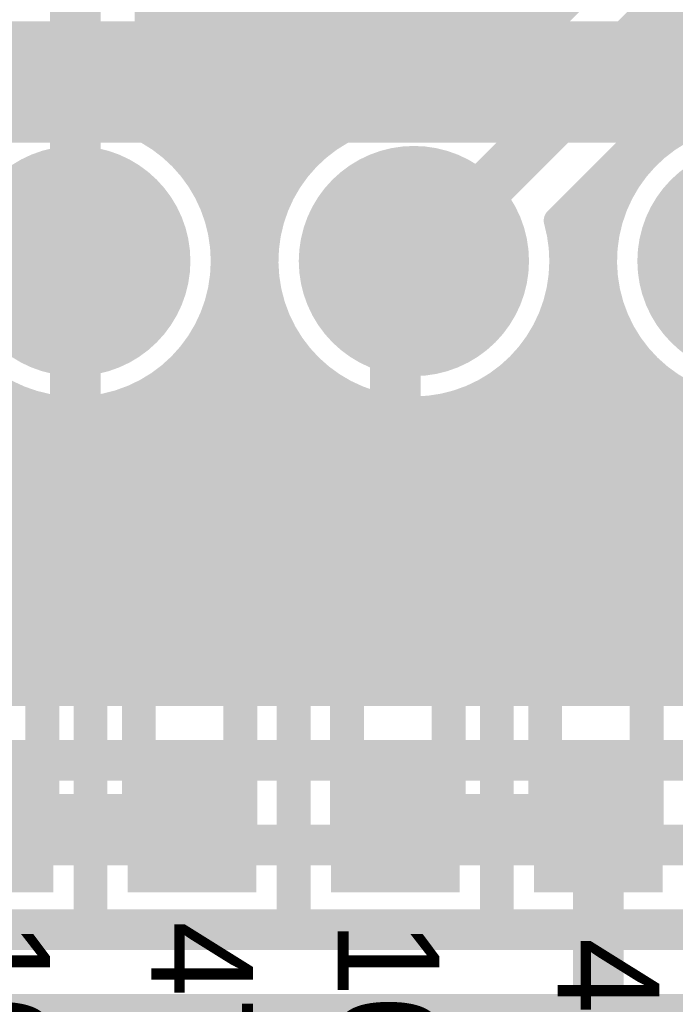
# Model space of a CAD drawing. Extents: x 7.17 to 14.1, y 4 to 11.75.
# Tile 169 of 219: x 9.71 to 9.9, y 8.02 to 8.31. Entities that reach past the tile are written whole.
import ezdxf

# ---------------------------------------------------------------- set-up
doc = ezdxf.new("R2010")
doc.units = 0
doc.layers.get('0').update_dxf_attribs({"linetype": 'CONTINUOUS'})
for name, color, linetype in [('BOTTOMLAYER', 5, 'CONTINUOUS'), ('BOTTOMSOLDER', 6, 'CONTINUOUS'), ('MECHANICAL1', 6, 'CONTINUOUS'), ('MECHANICAL7', 56, 'CONTINUOUS'), ('MULTILAYER', 9, 'CONTINUOUS'), ('TOPLAYER', 1, 'CONTINUOUS'), ('TOPOVERLAY', 2, 'CONTINUOUS'), ('TOPPASTE', 8, 'CONTINUOUS'), ('TOPSOLDER', 216, 'CONTINUOUS')]:
    doc.layers.add(name, color=color, linetype=linetype)

# ---------------------------------------------------------------- blocks, each defined once
blk = doc.blocks.new('HDR_10_94')
at = {"layer": 'BOTTOMSOLDER', "const_width": 0.034}
for points in [[(-0.017, -0.4, 1), (0.017, -0.4, 1)], [(-0.017, -0.5, 1), (0.017, -0.5, 1)], [(-0.017, -0.6, 1), (0.017, -0.6, 1)]]:
    blk.add_lwpolyline(points, format="xyb", close=True, dxfattribs=at)
at = {"layer": 'MULTILAYER', "const_width": 0.03}
for points in [[(-0.015, -0.4, 1), (0.015, -0.4, 1)], [(-0.015, -0.5, 1), (0.015, -0.5, 1)], [(-0.015, -0.6, 1), (0.015, -0.6, 1)]]:
    blk.add_lwpolyline(points, format="xyb", close=True, dxfattribs=at)
at = {"layer": 'TOPOVERLAY', "const_width": 0.01}
for points in [[(-0.05, -0.95), (-0.05, 0.05)], [(0.05, -0.95), (0.05, 0.05)]]:
    blk.add_lwpolyline(points, dxfattribs=at)
at = {"layer": 'TOPSOLDER', "const_width": 0.034}
for points in [[(-0.017, -0.4, 1), (0.017, -0.4, 1)], [(-0.017, -0.5, 1), (0.017, -0.5, 1)], [(-0.017, -0.6, 1), (0.017, -0.6, 1)]]:
    blk.add_lwpolyline(points, format="xyb", close=True, dxfattribs=at)
blk = doc.blocks.new('0603_123')
at = {"layer": 'MECHANICAL1', "const_width": 0.01}
for points in [[(-0.000531, 0.015748), (0.059468, 0.015748)], [(-0.000531, 0.015748), (-0.000531, -0.014252)], [(0.059468, 0.015748), (0.059468, -0.014252)], [(-0.000531, -0.014252), (0.059468, -0.014252)]]:
    blk.add_lwpolyline(points, dxfattribs=at)
at = {"layer": 'MECHANICAL1', "const_width": 0.005}
for points in [[(-0.003031, 0.015748, 1), (0.001969, 0.015748, 1)], [(-0.003031, 0.015748, 1), (0.001969, 0.015748, 1)], [(0.056968, 0.015748, 1), (0.061968, 0.015748, 1)], [(0.056968, 0.015748, 1), (0.061968, 0.015748, 1)], [(-0.003031, -0.014252, 1), (0.001969, -0.014252, 1)], [(-0.003031, -0.014252, 1), (0.001969, -0.014252, 1)], [(0.056968, -0.014252, 1), (0.061968, -0.014252, 1)], [(0.056968, -0.014252, 1), (0.061968, -0.014252, 1)]]:
    blk.add_lwpolyline(points, format="xyb", close=True, dxfattribs=at)
at = {"layer": 'TOPLAYER'}
for points in [[(-0.015, -0.015), (0.015, -0.015), (-0.015, 0.015), (0.015, 0.015)], [(0.045, -0.015), (0.075, -0.015), (0.045, 0.015), (0.075, 0.015)]]:
    blk.add_solid(points, dxfattribs=at)
at = {"layer": 'TOPOVERLAY', "const_width": 0.01}
for points in [[(-0.03, 0.03), (0.09, 0.03)], [(-0.03, 0.03), (-0.03, 0)], [(0.09, 0.03), (0.09, -0.03)], [(-0.03, 0), (-0.03, -0.03)], [(-0.03, -0.03), (0.09, -0.03)]]:
    blk.add_lwpolyline(points, dxfattribs=at)
at = {"layer": 'TOPOVERLAY', "const_width": 0.005}
for points in [[(-0.0325, 0.03, 1), (-0.0275, 0.03, 1)], [(-0.0325, 0.03, 1), (-0.0275, 0.03, 1)], [(0.0875, 0.03, 1), (0.0925, 0.03, 1)], [(0.0875, 0.03, 1), (0.0925, 0.03, 1)], [(-0.0325, 0, 1), (-0.0275, 0, 1)], [(-0.0325, 0, 1), (-0.0275, 0, 1)], [(-0.0325, -0.03, 1), (-0.0275, -0.03, 1)], [(-0.0325, -0.03, 1), (-0.0275, -0.03, 1)], [(0.0875, -0.03, 1), (0.0925, -0.03, 1)], [(0.0875, -0.03, 1), (0.0925, -0.03, 1)]]:
    blk.add_lwpolyline(points, format="xyb", close=True, dxfattribs=at)
at = {"layer": 'TOPPASTE'}
for points in [[(-0.015, -0.015), (0.015, -0.015), (-0.015, 0.015), (0.015, 0.015)], [(0.045, -0.015), (0.075, -0.015), (0.045, 0.015), (0.075, 0.015)]]:
    blk.add_solid(points, dxfattribs=at)
at = {"layer": 'TOPSOLDER'}
for points in [[(-0.019, -0.019), (0.019, -0.019), (-0.019, 0.019), (0.019, 0.019)], [(0.041, -0.019), (0.079, -0.019), (0.041, 0.019), (0.079, 0.019)]]:
    blk.add_solid(points, dxfattribs=at)
blk = doc.blocks.new('0603_124')
at = {"layer": 'MECHANICAL1', "const_width": 0.01}
for points in [[(0.059468, 0.015748), (-0.000531, 0.015748)], [(-0.000531, -0.014252), (-0.000531, 0.015748)], [(0.059468, -0.014252), (0.059468, 0.015748)], [(0.059468, -0.014252), (-0.000531, -0.014252)]]:
    blk.add_lwpolyline(points, dxfattribs=at)
at = {"layer": 'MECHANICAL1', "const_width": 0.005}
for points in [[(-0.003031, 0.015748, 1), (0.001969, 0.015748, 1)], [(-0.003031, 0.015748, 1), (0.001969, 0.015748, 1)], [(0.056968, 0.015748, 1), (0.061968, 0.015748, 1)], [(0.056968, 0.015748, 1), (0.061968, 0.015748, 1)], [(-0.003031, -0.014252, 1), (0.001969, -0.014252, 1)], [(-0.003031, -0.014252, 1), (0.001969, -0.014252, 1)], [(0.056968, -0.014252, 1), (0.061968, -0.014252, 1)], [(0.056968, -0.014252, 1), (0.061968, -0.014252, 1)]]:
    blk.add_lwpolyline(points, format="xyb", close=True, dxfattribs=at)
at = {"layer": 'TOPLAYER'}
for points in [[(-0.015, -0.015), (0.015, -0.015), (-0.015, 0.015), (0.015, 0.015)], [(0.045, -0.015), (0.075, -0.015), (0.045, 0.015), (0.075, 0.015)]]:
    blk.add_solid(points, dxfattribs=at)
at = {"layer": 'TOPOVERLAY', "const_width": 0.01}
for points in [[(0.09, 0.03), (-0.03, 0.03)], [(-0.03, 0), (-0.03, 0.03)], [(0.09, -0.03), (0.09, 0.03)], [(-0.03, -0.03), (-0.03, 0)], [(0.09, -0.03), (-0.03, -0.03)]]:
    blk.add_lwpolyline(points, dxfattribs=at)
at = {"layer": 'TOPOVERLAY', "const_width": 0.005}
for points in [[(-0.0325, 0.03, 1), (-0.0275, 0.03, 1)], [(-0.0325, 0.03, 1), (-0.0275, 0.03, 1)], [(0.0875, 0.03, 1), (0.0925, 0.03, 1)], [(0.0875, 0.03, 1), (0.0925, 0.03, 1)], [(-0.0325, 0, 1), (-0.0275, 0, 1)], [(-0.0325, 0, 1), (-0.0275, 0, 1)], [(-0.0325, -0.03, 1), (-0.0275, -0.03, 1)], [(-0.0325, -0.03, 1), (-0.0275, -0.03, 1)], [(0.0875, -0.03, 1), (0.0925, -0.03, 1)], [(0.0875, -0.03, 1), (0.0925, -0.03, 1)]]:
    blk.add_lwpolyline(points, format="xyb", close=True, dxfattribs=at)
at = {"layer": 'TOPPASTE'}
for points in [[(-0.015, -0.015), (0.015, -0.015), (-0.015, 0.015), (0.015, 0.015)], [(0.045, -0.015), (0.075, -0.015), (0.045, 0.015), (0.075, 0.015)]]:
    blk.add_solid(points, dxfattribs=at)
at = {"layer": 'TOPSOLDER'}
for points in [[(-0.019, -0.019), (0.019, -0.019), (-0.019, 0.019), (0.019, 0.019)], [(0.041, -0.019), (0.079, -0.019), (0.041, 0.019), (0.079, 0.019)]]:
    blk.add_solid(points, dxfattribs=at)
blk = doc.blocks.new('0603_125')
at = {"layer": 'MECHANICAL1', "const_width": 0.01}
for points in [[(-0.000531, 0.015748), (0.059468, 0.015748)], [(-0.000531, 0.015748), (-0.000531, -0.014252)], [(0.059468, 0.015748), (0.059468, -0.014252)], [(-0.000531, -0.014252), (0.059468, -0.014252)]]:
    blk.add_lwpolyline(points, dxfattribs=at)
at = {"layer": 'MECHANICAL1', "const_width": 0.005}
for points in [[(-0.003031, 0.015748, 1), (0.001969, 0.015748, 1)], [(-0.003031, 0.015748, 1), (0.001969, 0.015748, 1)], [(0.056968, 0.015748, 1), (0.061968, 0.015748, 1)], [(0.056968, 0.015748, 1), (0.061968, 0.015748, 1)], [(-0.003031, -0.014252, 1), (0.001969, -0.014252, 1)], [(-0.003031, -0.014252, 1), (0.001969, -0.014252, 1)], [(0.056968, -0.014252, 1), (0.061968, -0.014252, 1)], [(0.056968, -0.014252, 1), (0.061968, -0.014252, 1)]]:
    blk.add_lwpolyline(points, format="xyb", close=True, dxfattribs=at)
at = {"layer": 'TOPLAYER'}
for points in [[(-0.015, -0.015), (0.015, -0.015), (-0.015, 0.015), (0.015, 0.015)], [(0.045, -0.015), (0.075, -0.015), (0.045, 0.015), (0.075, 0.015)]]:
    blk.add_solid(points, dxfattribs=at)
at = {"layer": 'TOPOVERLAY', "const_width": 0.01}
for points in [[(-0.03, 0.03), (0.09, 0.03)], [(-0.03, 0.03), (-0.03, 0)], [(0.09, 0.03), (0.09, -0.03)], [(-0.03, 0), (-0.03, -0.03)], [(-0.03, -0.03), (0.09, -0.03)]]:
    blk.add_lwpolyline(points, dxfattribs=at)
at = {"layer": 'TOPOVERLAY', "const_width": 0.005}
for points in [[(-0.0325, 0.03, 1), (-0.0275, 0.03, 1)], [(-0.0325, 0.03, 1), (-0.0275, 0.03, 1)], [(0.0875, 0.03, 1), (0.0925, 0.03, 1)], [(0.0875, 0.03, 1), (0.0925, 0.03, 1)], [(-0.0325, 0, 1), (-0.0275, 0, 1)], [(-0.0325, 0, 1), (-0.0275, 0, 1)], [(-0.0325, -0.03, 1), (-0.0275, -0.03, 1)], [(-0.0325, -0.03, 1), (-0.0275, -0.03, 1)], [(0.0875, -0.03, 1), (0.0925, -0.03, 1)], [(0.0875, -0.03, 1), (0.0925, -0.03, 1)]]:
    blk.add_lwpolyline(points, format="xyb", close=True, dxfattribs=at)
at = {"layer": 'TOPPASTE'}
for points in [[(-0.015, -0.015), (0.015, -0.015), (-0.015, 0.015), (0.015, 0.015)], [(0.045, -0.015), (0.075, -0.015), (0.045, 0.015), (0.075, 0.015)]]:
    blk.add_solid(points, dxfattribs=at)
at = {"layer": 'TOPSOLDER'}
for points in [[(-0.019, -0.019), (0.019, -0.019), (-0.019, 0.019), (0.019, 0.019)], [(0.041, -0.019), (0.079, -0.019), (0.041, 0.019), (0.079, 0.019)]]:
    blk.add_solid(points, dxfattribs=at)
blk = doc.blocks.new('0603_126')
at = {"layer": 'MECHANICAL1', "const_width": 0.01}
for points in [[(-0.000531, -0.014252), (-0.000531, 0.015748)], [(0.059468, 0.015748), (-0.000531, 0.015748)], [(0.059468, -0.014252), (0.059468, 0.015748)], [(0.059468, -0.014252), (-0.000531, -0.014252)]]:
    blk.add_lwpolyline(points, dxfattribs=at)
at = {"layer": 'MECHANICAL1', "const_width": 0.005}
for points in [[(-0.003031, 0.015748, 1), (0.001969, 0.015748, 1)], [(-0.003031, 0.015748, 1), (0.001969, 0.015748, 1)], [(0.056968, 0.015748, 1), (0.061968, 0.015748, 1)], [(0.056968, 0.015748, 1), (0.061968, 0.015748, 1)], [(-0.003031, -0.014252, 1), (0.001969, -0.014252, 1)], [(-0.003031, -0.014252, 1), (0.001969, -0.014252, 1)], [(0.056968, -0.014252, 1), (0.061968, -0.014252, 1)], [(0.056968, -0.014252, 1), (0.061968, -0.014252, 1)]]:
    blk.add_lwpolyline(points, format="xyb", close=True, dxfattribs=at)
at = {"layer": 'TOPLAYER'}
for points in [[(-0.015, -0.015), (0.015, -0.015), (-0.015, 0.015), (0.015, 0.015)], [(0.045, -0.015), (0.075, -0.015), (0.045, 0.015), (0.075, 0.015)]]:
    blk.add_solid(points, dxfattribs=at)
at = {"layer": 'TOPOVERLAY', "const_width": 0.01}
for points in [[(-0.03, 0), (-0.03, 0.03)], [(0.09, 0.03), (-0.03, 0.03)], [(0.09, -0.03), (0.09, 0.03)], [(-0.03, -0.03), (-0.03, 0)], [(0.09, -0.03), (-0.03, -0.03)]]:
    blk.add_lwpolyline(points, dxfattribs=at)
at = {"layer": 'TOPOVERLAY', "const_width": 0.005}
for points in [[(-0.0325, 0.03, 1), (-0.0275, 0.03, 1)], [(-0.0325, 0.03, 1), (-0.0275, 0.03, 1)], [(0.0875, 0.03, 1), (0.0925, 0.03, 1)], [(0.0875, 0.03, 1), (0.0925, 0.03, 1)], [(-0.0325, 0, 1), (-0.0275, 0, 1)], [(-0.0325, 0, 1), (-0.0275, 0, 1)], [(-0.0325, -0.03, 1), (-0.0275, -0.03, 1)], [(-0.0325, -0.03, 1), (-0.0275, -0.03, 1)], [(0.0875, -0.03, 1), (0.0925, -0.03, 1)], [(0.0875, -0.03, 1), (0.0925, -0.03, 1)]]:
    blk.add_lwpolyline(points, format="xyb", close=True, dxfattribs=at)
at = {"layer": 'TOPPASTE'}
for points in [[(-0.015, -0.015), (0.015, -0.015), (-0.015, 0.015), (0.015, 0.015)], [(0.045, -0.015), (0.075, -0.015), (0.045, 0.015), (0.075, 0.015)]]:
    blk.add_solid(points, dxfattribs=at)
at = {"layer": 'TOPSOLDER'}
for points in [[(-0.019, -0.019), (0.019, -0.019), (-0.019, 0.019), (0.019, 0.019)], [(0.041, -0.019), (0.079, -0.019), (0.041, 0.019), (0.079, 0.019)]]:
    blk.add_solid(points, dxfattribs=at)

msp = doc.modelspace()

# ---------------------------------------------------------------- linework, layer by layer
at = {"layer": 'BOTTOMLAYER'}
for points, const_width in [([(9.727404, 8.2375), (9.727404, 8.502043)], 0.015), ([(9.748904, 8.275889), (9.748904, 8.502043)], 0.008), ([(9.770976, 8.243624), (9.967947, 8.440596)], 0.008), ([(9.813751, 8.279328), (9.967947, 8.433524)], 0.008), ([(9.748904, 8.430811), (9.869607, 8.310109)], 0.008), ([(9.822746, 8.281253), (9.967947, 8.426453)], 0.008), ([(9.748904, 8.42374), (9.866071, 8.306573)], 0.008), ([(9.829989, 8.281424), (9.967947, 8.419382)], 0.008), ([(9.748904, 8.416669), (9.862536, 8.303037)], 0.008), ([(9.83624, 8.280604), (9.967947, 8.412311)], 0.008), ([(9.748904, 8.409598), (9.859, 8.299502)], 0.008), ([(9.839347, 8.279848), (9.967947, 8.408449)], 0.008), ([(9.748904, 8.402551), (9.855477, 8.295979)], 0.008), ([(9.827404, 8.2375), (9.989447, 8.399543)], 0.015), ([(9.870844, 8.244497), (10.029029, 8.402682)], 0.008), ([(9.748904, 8.39548), (9.851941, 8.292443)], 0.008), ([(9.748904, 8.306406), (9.833761, 8.391262)], 0.008), ([(9.748904, 8.388409), (9.848406, 8.288907)], 0.008), ([(9.748904, 8.299335), (9.836549, 8.38698)], 0.008), ([(9.748904, 8.292264), (9.839724, 8.383084)], 0.008), ([(9.869752, 8.249443), (10.00465, 8.38434)], 0.008), ([(9.748904, 8.381338), (9.84487, 8.285372)], 0.008), ([(9.748904, 8.285192), (9.843274, 8.379563)], 0.008), ([(9.748904, 8.278121), (9.847199, 8.376416)], 0.008), ([(9.748904, 8.374267), (9.841335, 8.281836)], 0.008), ([(9.751903, 8.274049), (9.851513, 8.373659)], 0.008), ([(9.755927, 8.271002), (9.856244, 8.371319)], 0.008), ([(9.759545, 8.267549), (9.861443, 8.369447)], 0.008), ([(9.762759, 8.263692), (9.867197, 8.36813)], 0.008), ([(9.767905, 8.254696), (9.881117, 8.367908)], 0.008), ([(9.769746, 8.249465), (9.890368, 8.370088)], 0.008), ([(9.748904, 8.367196), (9.835317, 8.280783)], 0.008), ([(9.765556, 8.259418), (9.873655, 8.367516)], 0.008), ([(9.748904, 8.360125), (9.827529, 8.2815)], 0.008), ([(9.748904, 8.353054), (9.820936, 8.281022)], 0.008), ([(9.748904, 8.345983), (9.815133, 8.279754)], 0.008), ([(9.748904, 8.338912), (9.809933, 8.277883)], 0.008), ([(9.748904, 8.33184), (9.805236, 8.275508)], 0.008), ([(9.748904, 8.324769), (9.800987, 8.272687)], 0.008), ([(9.748904, 8.317698), (9.797152, 8.26945)], 0.008), ([(9.748904, 8.310627), (9.793721, 8.26581)], 0.008), ([(9.748904, 8.303556), (9.790698, 8.261762)], 0.008), ([(9.748904, 8.296485), (9.788103, 8.257286)], 0.008), ([(9.748904, 8.289414), (9.785981, 8.252337)], 0.008), ([(9.907084, 8.286774), (9.914341, 8.279516)], 0.008), ([(9.903548, 8.283238), (9.90922, 8.277567)], 0.008), ([(9.748904, 8.282343), (9.784407, 8.24684)], 0.008), ([(9.900013, 8.279703), (9.904591, 8.275124)], 0.008), ([(9.896477, 8.276167), (9.900403, 8.272241)], 0.008), ([(9.892941, 8.272632), (9.896628, 8.268945)], 0.008), ([(9.889406, 8.269096), (9.893256, 8.265247)], 0.008), ([(9.885882, 8.265573), (9.890302, 8.261153)], 0.008), ([(9.882347, 8.262037), (9.887772, 8.256612)], 0.008), ([(9.766512, 8.257664), (9.783518, 8.240658)], 0.008), ([(9.878811, 8.258502), (9.885722, 8.251592)], 0.008), ([(9.875276, 8.254966), (9.884234, 8.246008)], 0.008), ([(9.871401, 8.237983), (9.88611, 8.252692)], 0.008), ([(9.87174, 8.251431), (9.88346, 8.239711)], 0.008), ([(9.771401, 8.236978), (9.785576, 8.251153)], 0.008), ([(9.770439, 8.246666), (9.783584, 8.23352)], 0.008), ([(9.870686, 8.245413), (9.883701, 8.232399)], 0.008), ([(9.870815, 8.230326), (9.883788, 8.243299)], 0.008), ([(9.770595, 8.229101), (9.783651, 8.242157)], 0.008), ([(9.771389, 8.238644), (9.785295, 8.224738)], 0.008), ([(9.871404, 8.237625), (9.885774, 8.223255)], 0.008), ([(9.767114, 8.218549), (9.78348, 8.234915)], 0.008), ([(9.867934, 8.220374), (9.883434, 8.235874)], 0.008), ([(9.771048, 8.231914), (9.793466, 8.209497)], 0.008), ([(9.870926, 8.231032), (9.991958, 8.11)], 0.008), ([(9.665636, 8.11), (9.7843, 8.228664)], 0.008), ([(9.764631, 8.11), (9.884136, 8.229505)], 0.008), ([(9.863627, 8.11), (9.983987, 8.23036)], 0.008), ([(9.670086, 8.22681), (9.786896, 8.11)], 0.008), ([(9.769878, 8.226013), (9.885891, 8.11)], 0.008), ([(9.869658, 8.225229), (9.984887, 8.11)], 0.008), ([(9.672707, 8.11), (9.785822, 8.223115)], 0.008), ([(9.771702, 8.11), (9.885569, 8.223867)], 0.008), ([(9.870698, 8.11), (9.985328, 8.22463)], 0.008), ([(9.668373, 8.221452), (9.779825, 8.11)], 0.008), ([(9.768085, 8.220735), (9.87882, 8.11)], 0.008), ([(9.867787, 8.220029), (9.977816, 8.11)], 0.008), ([(9.877769, 8.11), (9.987259, 8.21949)], 0.008), ([(9.666134, 8.21662), (9.772754, 8.11)], 0.008), ([(9.679778, 8.11), (9.787901, 8.218123)], 0.008), ([(9.778773, 8.11), (9.887575, 8.218801)], 0.008), ([(9.686849, 8.11), (9.790456, 8.213607)], 0.008), ([(9.765778, 8.215972), (9.871749, 8.11)], 0.008), ([(9.785845, 8.11), (9.890066, 8.214222)], 0.008), ([(9.865412, 8.215333), (9.970744, 8.11)], 0.008), ([(9.88484, 8.11), (9.989685, 8.214845)], 0.008), ([(9.663436, 8.212247), (9.765683, 8.11)], 0.008), ([(9.763017, 8.211661), (9.864678, 8.11)], 0.008), ([(9.862591, 8.211082), (9.963673, 8.11)], 0.008), ([(9.891911, 8.11), (9.992553, 8.210641)], 0.008), ([(9.660315, 8.208296), (9.758611, 8.11)], 0.008), ([(9.69392, 8.11), (9.793444, 8.209523)], 0.008), ([(9.759839, 8.207768), (9.857607, 8.11)], 0.008), ([(9.792916, 8.11), (9.892994, 8.210078)], 0.008), ([(9.656789, 8.204751), (9.75154, 8.11)], 0.008), ([(9.700991, 8.11), (9.79684, 8.205848)], 0.008), ([(9.799987, 8.11), (9.896333, 8.206346)], 0.008), ([(9.859354, 8.207248), (9.956602, 8.11)], 0.008), ([(9.898982, 8.11), (9.995834, 8.206852)], 0.008), ([(9.708063, 8.11), (9.800639, 8.202577)], 0.008), ([(9.756256, 8.20428), (9.850536, 8.11)], 0.008), ([(9.799401, 8.203562), (9.892962, 8.11)], 0.008), ([(9.807058, 8.11), (9.900075, 8.203017)], 0.008), ([(9.855714, 8.203817), (9.949531, 8.11)], 0.008), ([(9.906053, 8.11), (9.999518, 8.203465)], 0.008), ([(9.703234, 8.200733), (9.793967, 8.11)], 0.008), ([(9.715134, 8.11), (9.804852, 8.199719)], 0.008), ([(9.752267, 8.201198), (9.843465, 8.11)], 0.008), ([(9.814129, 8.11), (9.904228, 8.200099)], 0.008), ([(9.851666, 8.200794), (9.94246, 8.11)], 0.008), ([(9.653883, 8.140674), (9.710209, 8.196999)], 0.008), ([(9.656404, 8.198065), (9.744469, 8.11)], 0.008), ([(9.658565, 8.11), (9.746355, 8.19779)], 0.008), ([(9.722205, 8.11), (9.809508, 8.197304)], 0.008), ([(9.742975, 8.196347), (9.829322, 8.11)], 0.008), ([(9.747853, 8.198541), (9.836393, 8.11)], 0.008), ([(9.75756, 8.11), (9.84453, 8.19697)], 0.008), ([(9.8212, 8.11), (9.908818, 8.197618)], 0.008), ([(9.842241, 8.196077), (9.928318, 8.11)], 0.008), ([(9.84719, 8.198199), (9.935389, 8.11)], 0.008), ([(9.856556, 8.11), (9.942859, 8.196304)], 0.008), ([(9.63028, 8.11), (9.715439, 8.195158)], 0.008), ([(9.637351, 8.11), (9.72128, 8.193928)], 0.008), ([(9.644423, 8.11), (9.727926, 8.193503)], 0.008), ([(9.651494, 8.11), (9.735803, 8.194309)], 0.008), ([(9.716047, 8.194991), (9.801038, 8.11)], 0.008), ([(9.724514, 8.193595), (9.808109, 8.11)], 0.008), ([(9.729276, 8.11), (9.814661, 8.195386)], 0.008), ([(9.73149, 8.19369), (9.81518, 8.11)], 0.008), ([(9.736347, 8.11), (9.820407, 8.19406)], 0.008), ([(9.737563, 8.194689), (9.822251, 8.11)], 0.008), ([(9.743418, 8.11), (9.826921, 8.193503)], 0.008), ([(9.750489, 8.11), (9.834578, 8.194089)], 0.008), ([(9.814642, 8.195391), (9.900033, 8.11)], 0.008), ([(9.823424, 8.19368), (9.907105, 8.11)], 0.008), ([(9.828271, 8.11), (9.913896, 8.195625)], 0.008), ([(9.830562, 8.193613), (9.914176, 8.11)], 0.008), ([(9.835342, 8.11), (9.919549, 8.194207)], 0.008), ([(9.836744, 8.194503), (9.921247, 8.11)], 0.008), ([(9.842413, 8.11), (9.925938, 8.193524)], 0.008), ([(9.849485, 8.11), (9.933394, 8.19391)], 0.008), ([(9.656404, 8.190994), (9.737398, 8.11)], 0.008), ([(9.656404, 8.183923), (9.730327, 8.11)], 0.008), ([(9.656404, 8.176852), (9.723256, 8.11)], 0.008), ([(9.656404, 8.169781), (9.716185, 8.11)], 0.008), ([(9.656404, 8.16271), (9.709114, 8.11)], 0.008), ([(9.625916, 8.11), (10.73634, 8.11)], 0.008), ([(9.194904, 8.09), (10.744624, 8.09)], 0.012), ([(9.179904, 8.065), (10.764624, 8.065)], 0.012), ([(9.169904, 8.04), (10.779624, 8.04)], 0.012), ([(9.159904, 8.015), (10.792404, 8.015)], 0.012)]:
    msp.add_lwpolyline(points, dxfattribs=dict(at, const_width=const_width))
for points, const_width in [([(9.746904, 8.310627, 1), (9.750904, 8.310627, 1)], 0.004), ([(9.867607, 8.310109, 1), (9.871607, 8.310109, 1)], 0.004), ([(9.864071, 8.306573, 1), (9.868071, 8.306573, 1)], 0.004), ([(9.746904, 8.306406, 1), (9.750904, 8.306406, 1)], 0.004), ([(9.746904, 8.303556, 1), (9.750904, 8.303556, 1)], 0.004), ([(9.860536, 8.303037, 1), (9.864536, 8.303037, 1)], 0.004), ([(9.746904, 8.299335, 1), (9.750904, 8.299335, 1)], 0.004), ([(9.857, 8.299502, 1), (9.861, 8.299502, 1)], 0.004), ([(9.746904, 8.296485, 1), (9.750904, 8.296485, 1)], 0.004), ([(9.853477, 8.295979, 1), (9.857477, 8.295979, 1)], 0.004), ([(9.746904, 8.292264, 1), (9.750904, 8.292264, 1)], 0.004), ([(9.849941, 8.292443, 1), (9.853941, 8.292443, 1)], 0.004), ([(9.746904, 8.289414, 1), (9.750904, 8.289414, 1)], 0.004), ([(9.846406, 8.288907, 1), (9.850406, 8.288907, 1)], 0.004), ([(9.905084, 8.286774, 1), (9.909084, 8.286774, 1)], 0.004), ([(9.746904, 8.285192, 1), (9.750904, 8.285192, 1)], 0.004), ([(9.84287, 8.285372, 1), (9.84687, 8.285372, 1)], 0.004), ([(9.901548, 8.283238, 1), (9.905548, 8.283238, 1)], 0.004), ([(9.746904, 8.282343, 1), (9.750904, 8.282343, 1)], 0.004), ([(9.818936, 8.281022, 1), (9.822936, 8.281022, 1)], 0.004), ([(9.820747, 8.281253, 1), (9.824746, 8.281253, 1)], 0.004), ([(9.825529, 8.2815, 1), (9.829529, 8.2815, 1)], 0.004), ([(9.827989, 8.281424, 1), (9.831989, 8.281424, 1)], 0.004), ([(9.833317, 8.280783, 1), (9.837317, 8.280783, 1)], 0.004), ([(9.83424, 8.280604, 1), (9.83824, 8.280604, 1)], 0.004), ([(9.839335, 8.281836, 1), (9.843335, 8.281836, 1)], 0.004), ([(9.746904, 8.278121, 1), (9.750904, 8.278121, 1)], 0.004), ([(9.807933, 8.277883, 1), (9.811933, 8.277883, 1)], 0.004), ([(9.811751, 8.279328, 1), (9.815751, 8.279328, 1)], 0.004), ([(9.813133, 8.279754, 1), (9.817132, 8.279754, 1)], 0.004), ([(9.837347, 8.279848, 1), (9.841347, 8.279848, 1)], 0.004), ([(9.837347, 8.279848, 1), (9.841347, 8.279848, 1)], 0.004), ([(9.898013, 8.279703, 1), (9.902012, 8.279703, 1)], 0.004), ([(9.746904, 8.275889, 1), (9.750904, 8.275889, 1)], 0.004), ([(9.746904, 8.275889, 1), (9.750904, 8.275889, 1)], 0.004), ([(9.803237, 8.275508, 1), (9.807237, 8.275508, 1)], 0.004), ([(9.894477, 8.276167, 1), (9.898477, 8.276167, 1)], 0.004), ([(9.902591, 8.275124, 1), (9.906591, 8.275124, 1)], 0.004), ([(9.749903, 8.274049, 1), (9.753903, 8.274049, 1)], 0.004), ([(9.798986, 8.272687, 1), (9.802986, 8.272687, 1)], 0.004), ([(9.890941, 8.272632, 1), (9.894941, 8.272632, 1)], 0.004), ([(9.898403, 8.272241, 1), (9.902403, 8.272241, 1)], 0.004), ([(9.753927, 8.271002, 1), (9.757927, 8.271002, 1)], 0.004), ([(9.795152, 8.26945, 1), (9.799152, 8.26945, 1)], 0.004), ([(9.887406, 8.269096, 1), (9.891406, 8.269096, 1)], 0.004), ([(9.894628, 8.268945, 1), (9.898628, 8.268945, 1)], 0.004), ([(9.757545, 8.267549, 1), (9.761545, 8.267549, 1)], 0.004), ([(9.791721, 8.26581, 1), (9.795721, 8.26581, 1)], 0.004), ([(9.760759, 8.263692, 1), (9.764759, 8.263692, 1)], 0.004), ([(9.883883, 8.265573, 1), (9.887882, 8.265573, 1)], 0.004), ([(9.891255, 8.265247, 1), (9.895255, 8.265247, 1)], 0.004), ([(9.788698, 8.261762, 1), (9.792698, 8.261762, 1)], 0.004), ([(9.880347, 8.262037, 1), (9.884347, 8.262037, 1)], 0.004), ([(9.888302, 8.261153, 1), (9.892302, 8.261153, 1)], 0.004), ([(9.763556, 8.259418, 1), (9.767556, 8.259418, 1)], 0.004), ([(9.764512, 8.257664, 1), (9.768512, 8.257664, 1)], 0.004), ([(9.786103, 8.257286, 1), (9.790103, 8.257286, 1)], 0.004), ([(9.876811, 8.258502, 1), (9.880811, 8.258502, 1)], 0.004), ([(9.765905, 8.254696, 1), (9.769905, 8.254696, 1)], 0.004), ([(9.873276, 8.254966, 1), (9.877276, 8.254966, 1)], 0.004), ([(9.885772, 8.256612, 1), (9.889772, 8.256612, 1)], 0.004), ([(9.783981, 8.252337, 1), (9.787981, 8.252337, 1)], 0.004), ([(9.86974, 8.251431, 1), (9.87374, 8.251431, 1)], 0.004), ([(9.883722, 8.251592, 1), (9.887722, 8.251592, 1)], 0.004), ([(9.88411, 8.252692, 1), (9.88811, 8.252692, 1)], 0.004), ([(9.767746, 8.249465, 1), (9.771746, 8.249465, 1)], 0.004), ([(9.783576, 8.251153, 1), (9.787576, 8.251153, 1)], 0.004), ([(9.867752, 8.249443, 1), (9.871752, 8.249443, 1)], 0.004), ([(9.867752, 8.249443, 1), (9.871752, 8.249443, 1)], 0.004), ([(9.768439, 8.246666, 1), (9.772439, 8.246666, 1)], 0.004), ([(9.782407, 8.24684, 1), (9.786407, 8.24684, 1)], 0.004), ([(9.868687, 8.245413, 1), (9.872687, 8.245413, 1)], 0.004), ([(9.882234, 8.246008, 1), (9.886234, 8.246008, 1)], 0.004), ([(9.768976, 8.243624, 1), (9.772976, 8.243624, 1)], 0.004), ([(9.868844, 8.244497, 1), (9.872844, 8.244497, 1)], 0.004), ([(9.881788, 8.243299, 1), (9.885788, 8.243299, 1)], 0.004), ([(9.723654, 8.2375, 1), (9.731154, 8.2375, 1)], 0.0075), ([(9.781517, 8.240658, 1), (9.785517, 8.240658, 1)], 0.004), ([(9.781651, 8.242157, 1), (9.785651, 8.242157, 1)], 0.004), ([(9.823654, 8.2375, 1), (9.831154, 8.2375, 1)], 0.0075), ([(9.88146, 8.239711, 1), (9.88546, 8.239711, 1)], 0.004), ([(9.769389, 8.238644, 1), (9.773389, 8.238644, 1)], 0.004), ([(9.769401, 8.236978, 1), (9.773401, 8.236978, 1)], 0.004), ([(9.769404, 8.2375, 1), (9.773404, 8.2375, 1)], 0.004), ([(9.769404, 8.2375, 1), (9.773404, 8.2375, 1)], 0.004), ([(9.869401, 8.237983, 1), (9.873401, 8.237983, 1)], 0.004), ([(9.869404, 8.237625, 1), (9.873404, 8.237625, 1)], 0.004), ([(9.869404, 8.2375, 1), (9.873404, 8.2375, 1)], 0.004), ([(9.869404, 8.2375, 1), (9.873404, 8.2375, 1)], 0.004), ([(9.78148, 8.234915, 1), (9.78548, 8.234915, 1)], 0.004), ([(9.881434, 8.235874, 1), (9.885434, 8.235874, 1)], 0.004), ([(9.769048, 8.231914, 1), (9.773048, 8.231914, 1)], 0.004), ([(9.781584, 8.23352, 1), (9.785584, 8.23352, 1)], 0.004), ([(9.868926, 8.231032, 1), (9.872926, 8.231032, 1)], 0.004), ([(9.881701, 8.232399, 1), (9.885701, 8.232399, 1)], 0.004), ([(9.768595, 8.229101, 1), (9.772595, 8.229101, 1)], 0.004), ([(9.7823, 8.228664, 1), (9.7863, 8.228664, 1)], 0.004), ([(9.868815, 8.230326, 1), (9.872815, 8.230326, 1)], 0.004), ([(9.882136, 8.229505, 1), (9.886136, 8.229505, 1)], 0.004), ([(9.767878, 8.226013, 1), (9.771878, 8.226013, 1)], 0.004), ([(9.867658, 8.225229, 1), (9.871658, 8.225229, 1)], 0.004), ([(9.783295, 8.224738, 1), (9.787295, 8.224738, 1)], 0.004), ([(9.783822, 8.223115, 1), (9.787822, 8.223115, 1)], 0.004), ([(9.883569, 8.223867, 1), (9.887569, 8.223867, 1)], 0.004), ([(9.883774, 8.223255, 1), (9.887774, 8.223255, 1)], 0.004), ([(9.766085, 8.220735, 1), (9.770085, 8.220735, 1)], 0.004), ([(9.865787, 8.220029, 1), (9.869787, 8.220029, 1)], 0.004), ([(9.865934, 8.220374, 1), (9.869934, 8.220374, 1)], 0.004), ([(9.765114, 8.218549, 1), (9.769114, 8.218549, 1)], 0.004), ([(9.785901, 8.218123, 1), (9.789901, 8.218123, 1)], 0.004), ([(9.885575, 8.218801, 1), (9.889575, 8.218801, 1)], 0.004), ([(9.763777, 8.215972, 1), (9.767777, 8.215972, 1)], 0.004), ([(9.788456, 8.213607, 1), (9.792456, 8.213607, 1)], 0.004), ([(9.863412, 8.215333, 1), (9.867412, 8.215333, 1)], 0.004), ([(9.888066, 8.214222, 1), (9.892066, 8.214222, 1)], 0.004), ([(9.761017, 8.211661, 1), (9.765017, 8.211661, 1)], 0.004), ([(9.860591, 8.211082, 1), (9.864591, 8.211082, 1)], 0.004), ([(9.757839, 8.207768, 1), (9.761839, 8.207768, 1)], 0.004), ([(9.791444, 8.209523, 1), (9.795444, 8.209523, 1)], 0.004), ([(9.791466, 8.209497, 1), (9.795466, 8.209497, 1)], 0.004), ([(9.890994, 8.210078, 1), (9.894994, 8.210078, 1)], 0.004), ([(9.79484, 8.205848, 1), (9.79884, 8.205848, 1)], 0.004), ([(9.857354, 8.207248, 1), (9.861354, 8.207248, 1)], 0.004), ([(9.894333, 8.206346, 1), (9.898333, 8.206346, 1)], 0.004), ([(9.754256, 8.20428, 1), (9.758256, 8.20428, 1)], 0.004), ([(9.797401, 8.203562, 1), (9.801401, 8.203562, 1)], 0.004), ([(9.798639, 8.202577, 1), (9.802639, 8.202577, 1)], 0.004), ([(9.853714, 8.203817, 1), (9.857714, 8.203817, 1)], 0.004), ([(9.898075, 8.203017, 1), (9.902075, 8.203017, 1)], 0.004), ([(9.750267, 8.201198, 1), (9.754267, 8.201198, 1)], 0.004), ([(9.802852, 8.199719, 1), (9.806852, 8.199719, 1)], 0.004), ([(9.849666, 8.200794, 1), (9.853666, 8.200794, 1)], 0.004), ([(9.902228, 8.200099, 1), (9.906228, 8.200099, 1)], 0.004), ([(9.708208, 8.196999, 1), (9.712208, 8.196999, 1)], 0.004), ([(9.740975, 8.196347, 1), (9.744975, 8.196347, 1)], 0.004), ([(9.744355, 8.19779, 1), (9.748355, 8.19779, 1)], 0.004), ([(9.745853, 8.198541, 1), (9.749853, 8.198541, 1)], 0.004), ([(9.807508, 8.197304, 1), (9.811508, 8.197304, 1)], 0.004), ([(9.840241, 8.196077, 1), (9.844241, 8.196077, 1)], 0.004), ([(9.84253, 8.19697, 1), (9.84653, 8.19697, 1)], 0.004), ([(9.84519, 8.198199, 1), (9.849189, 8.198199, 1)], 0.004), ([(9.713439, 8.195158, 1), (9.717439, 8.195158, 1)], 0.004), ([(9.714047, 8.194991, 1), (9.718047, 8.194991, 1)], 0.004), ([(9.71928, 8.193928, 1), (9.72328, 8.193928, 1)], 0.004), ([(9.722514, 8.193595, 1), (9.726514, 8.193595, 1)], 0.004), ([(9.725926, 8.193503, 1), (9.729926, 8.193503, 1)], 0.004), ([(9.72949, 8.19369, 1), (9.73349, 8.19369, 1)], 0.004), ([(9.733803, 8.194309, 1), (9.737803, 8.194309, 1)], 0.004), ([(9.735563, 8.194689, 1), (9.739563, 8.194689, 1)], 0.004), ([(9.812642, 8.195391, 1), (9.816642, 8.195391, 1)], 0.004), ([(9.812661, 8.195386, 1), (9.816661, 8.195386, 1)], 0.004), ([(9.818407, 8.19406, 1), (9.822407, 8.19406, 1)], 0.004), ([(9.821424, 8.19368, 1), (9.825424, 8.19368, 1)], 0.004), ([(9.824921, 8.193503, 1), (9.828921, 8.193503, 1)], 0.004), ([(9.828562, 8.193613, 1), (9.832562, 8.193613, 1)], 0.004), ([(9.832578, 8.194089, 1), (9.836578, 8.194089, 1)], 0.004), ([(9.834744, 8.194503, 1), (9.838744, 8.194503, 1)], 0.004), ([(9.706062, 8.11, 1), (9.710062, 8.11, 1)], 0.004), ([(9.707114, 8.11, 1), (9.711114, 8.11, 1)], 0.004), ([(9.713134, 8.11, 1), (9.717134, 8.11, 1)], 0.004), ([(9.714185, 8.11, 1), (9.718185, 8.11, 1)], 0.004), ([(9.720205, 8.11, 1), (9.724205, 8.11, 1)], 0.004), ([(9.721256, 8.11, 1), (9.725256, 8.11, 1)], 0.004), ([(9.727276, 8.11, 1), (9.731276, 8.11, 1)], 0.004), ([(9.728327, 8.11, 1), (9.732327, 8.11, 1)], 0.004), ([(9.734347, 8.11, 1), (9.738347, 8.11, 1)], 0.004), ([(9.735398, 8.11, 1), (9.739398, 8.11, 1)], 0.004), ([(9.741418, 8.11, 1), (9.745418, 8.11, 1)], 0.004), ([(9.742469, 8.11, 1), (9.746469, 8.11, 1)], 0.004), ([(9.748489, 8.11, 1), (9.752489, 8.11, 1)], 0.004), ([(9.74954, 8.11, 1), (9.75354, 8.11, 1)], 0.004), ([(9.75556, 8.11, 1), (9.75956, 8.11, 1)], 0.004), ([(9.756611, 8.11, 1), (9.760611, 8.11, 1)], 0.004), ([(9.762631, 8.11, 1), (9.766631, 8.11, 1)], 0.004), ([(9.763682, 8.11, 1), (9.767682, 8.11, 1)], 0.004), ([(9.769702, 8.11, 1), (9.773702, 8.11, 1)], 0.004), ([(9.770754, 8.11, 1), (9.774754, 8.11, 1)], 0.004), ([(9.776773, 8.11, 1), (9.780774, 8.11, 1)], 0.004), ([(9.777825, 8.11, 1), (9.781825, 8.11, 1)], 0.004), ([(9.783845, 8.11, 1), (9.787845, 8.11, 1)], 0.004), ([(9.784896, 8.11, 1), (9.788896, 8.11, 1)], 0.004), ([(9.790916, 8.11, 1), (9.794916, 8.11, 1)], 0.004), ([(9.791967, 8.11, 1), (9.795967, 8.11, 1)], 0.004), ([(9.797987, 8.11, 1), (9.801987, 8.11, 1)], 0.004), ([(9.799038, 8.11, 1), (9.803038, 8.11, 1)], 0.004), ([(9.805058, 8.11, 1), (9.809058, 8.11, 1)], 0.004), ([(9.806109, 8.11, 1), (9.810109, 8.11, 1)], 0.004), ([(9.812129, 8.11, 1), (9.816129, 8.11, 1)], 0.004), ([(9.81318, 8.11, 1), (9.81718, 8.11, 1)], 0.004), ([(9.8192, 8.11, 1), (9.8232, 8.11, 1)], 0.004), ([(9.820251, 8.11, 1), (9.824251, 8.11, 1)], 0.004), ([(9.826271, 8.11, 1), (9.830271, 8.11, 1)], 0.004), ([(9.827322, 8.11, 1), (9.831322, 8.11, 1)], 0.004), ([(9.833342, 8.11, 1), (9.837342, 8.11, 1)], 0.004), ([(9.834393, 8.11, 1), (9.838394, 8.11, 1)], 0.004), ([(9.840413, 8.11, 1), (9.844413, 8.11, 1)], 0.004), ([(9.841465, 8.11, 1), (9.845465, 8.11, 1)], 0.004), ([(9.847485, 8.11, 1), (9.851484, 8.11, 1)], 0.004), ([(9.848536, 8.11, 1), (9.852536, 8.11, 1)], 0.004), ([(9.854556, 8.11, 1), (9.858556, 8.11, 1)], 0.004), ([(9.855607, 8.11, 1), (9.859607, 8.11, 1)], 0.004), ([(9.861627, 8.11, 1), (9.865627, 8.11, 1)], 0.004), ([(9.862678, 8.11, 1), (9.866678, 8.11, 1)], 0.004), ([(9.868698, 8.11, 1), (9.872698, 8.11, 1)], 0.004), ([(9.869749, 8.11, 1), (9.873749, 8.11, 1)], 0.004), ([(9.875769, 8.11, 1), (9.879769, 8.11, 1)], 0.004), ([(9.87682, 8.11, 1), (9.88082, 8.11, 1)], 0.004), ([(9.88284, 8.11, 1), (9.88684, 8.11, 1)], 0.004), ([(9.883891, 8.11, 1), (9.887891, 8.11, 1)], 0.004), ([(9.889911, 8.11, 1), (9.893911, 8.11, 1)], 0.004), ([(9.890962, 8.11, 1), (9.894962, 8.11, 1)], 0.004), ([(9.896982, 8.11, 1), (9.900982, 8.11, 1)], 0.004), ([(9.898033, 8.11, 1), (9.902033, 8.11, 1)], 0.004), ([(9.904053, 8.11, 1), (9.908053, 8.11, 1)], 0.004), ([(9.905105, 8.11, 1), (9.909104, 8.11, 1)], 0.004)]:
    msp.add_lwpolyline(points, format="xyb", close=True, dxfattribs=dict(at, const_width=const_width))
at = {"layer": 'BOTTOMLAYER', "const_width": 0.008}
for points in [[(9.871404, 8.2375, -2.977843), (9.839347, 8.279848)], [(9.971404, 8.2375, -2.977843), (9.939347, 8.279848)], [(9.771404, 8.2375, -1.745198), (9.705904, 8.275889)], [(9.748904, 8.275889, -0.271455), (9.771404, 8.2375)], [(9.869752, 8.249443, -0.068826), (9.871404, 8.2375)]]:
    msp.add_lwpolyline(points, format="xyb", dxfattribs=at)
at = {"layer": 'BOTTOMSOLDER', "const_width": 0.0215}
for points in [[(9.751154, 8.173, 1), (9.772654, 8.173, 1)], [(9.871154, 8.173, 1), (9.892654, 8.173, 1)]]:
    msp.add_lwpolyline(points, format="xyb", close=True, dxfattribs=at)
at = {"layer": 'MECHANICAL1', "const_width": 0.01}
for points in [[(9.599904, 8.2775), (10.584904, 8.2775)], [(9.599904, 8.1925), (10.584904, 8.1925)]]:
    msp.add_lwpolyline(points, dxfattribs=at)
at = {"layer": 'MECHANICAL7', "const_width": 0.01}
for points in [[(9.377404, 8.2875), (10.377404, 8.2875)], [(9.377404, 8.1875), (10.377404, 8.1875)]]:
    msp.add_lwpolyline(points, dxfattribs=at)
at = {"layer": 'TOPLAYER'}
for points, const_width in [([(9.584134, 8.295795), (10.150699, 8.295795)], 0.025), ([(9.727404, 8.192957), (9.727404, 8.2375)], 0.015), ([(9.821904, 8.232), (9.827404, 8.2375)], 0.015), ([(9.821904, 8.13), (9.821904, 8.232)], 0.015), ([(9.701904, 8.167457), (9.727404, 8.192957)], 0.015), ([(9.761904, 8.13), (9.761904, 8.173)], 0.02), ([(9.881904, 8.13), (9.881904, 8.173)], 0.02), ([(9.701904, 8.07), (9.761904, 8.07)], 0.02), ([(9.821904, 8.07), (9.881904, 8.07)], 0.02), ([(9.881904, 7.86), (9.881904, 8.07)], 0.015)]:
    msp.add_lwpolyline(points, dxfattribs=dict(at, const_width=const_width))
for points, const_width in [([(9.723654, 8.2375, 1), (9.731154, 8.2375, 1)], 0.0075), ([(9.823654, 8.2375, 1), (9.831154, 8.2375, 1)], 0.0075), ([(9.818154, 8.232, 1), (9.825654, 8.232, 1)], 0.0075), ([(9.818154, 8.232, 1), (9.825654, 8.232, 1)], 0.0075), ([(9.723654, 8.192957, 1), (9.731154, 8.192957, 1)], 0.0075), ([(9.723654, 8.192957, 1), (9.731154, 8.192957, 1)], 0.0075), ([(9.756904, 8.173, 1), (9.766904, 8.173, 1)], 0.01), ([(9.876904, 8.173, 1), (9.886904, 8.173, 1)], 0.01), ([(9.756904, 8.13, 1), (9.766904, 8.13, 1)], 0.01), ([(9.876904, 8.13, 1), (9.886904, 8.13, 1)], 0.01), ([(9.818154, 8.13, 1), (9.825654, 8.13, 1)], 0.0075), ([(9.696904, 8.07, 1), (9.706904, 8.07, 1)], 0.01), ([(9.756904, 8.07, 1), (9.766904, 8.07, 1)], 0.01), ([(9.816904, 8.07, 1), (9.826904, 8.07, 1)], 0.01), ([(9.876904, 8.07, 1), (9.886904, 8.07, 1)], 0.01), ([(9.878154, 8.07, 1), (9.885654, 8.07, 1)], 0.0075)]:
    msp.add_lwpolyline(points, format="xyb", close=True, dxfattribs=dict(at, const_width=const_width))
at = {"layer": 'TOPSOLDER', "const_width": 0.0215}
for points in [[(9.751154, 8.173, 1), (9.772654, 8.173, 1)], [(9.871154, 8.173, 1), (9.892654, 8.173, 1)]]:
    msp.add_lwpolyline(points, format="xyb", close=True, dxfattribs=at)

# ---------------------------------------------------------------- block references
for name, p, rotation in [('HDR_10_94', (10.327404, 8.2375), 270), ('0603_126', (9.701904, 8.13), 270), ('0603_125', (9.761904, 8.07), 90), ('0603_124', (9.821904, 8.13), 270), ('0603_123', (9.881904, 8.07), 90)]:
    msp.add_blockref(name, p, dxfattribs=dict(rotation=rotation))

# ---------------------------------------------------------------- texts
at = {"layer": 'MECHANICAL1'}
for s, p in [('47pF', (9.749904, 8.0425)), ('100', (9.689904, 8.0425)), ('10', (9.804904, 8.0425)), ('47pF', (9.869904, 8.0375))]:
    msp.add_text(s, height=0.03, rotation=270, dxfattribs=at).set_placement(p)

doc.saveas('drawing.dxf')
